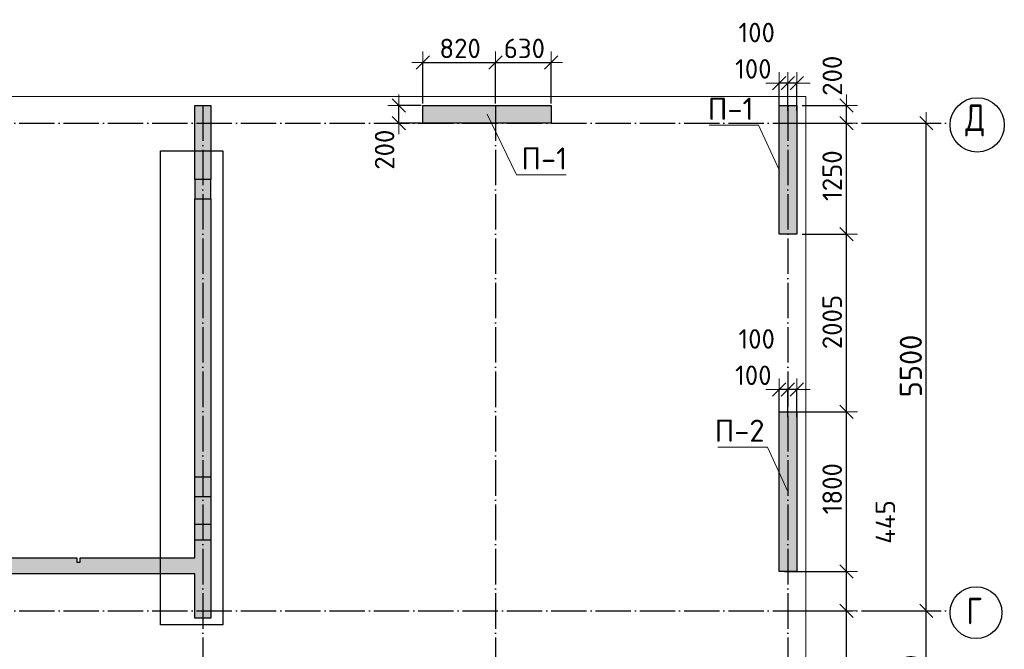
# Model space of a CAD drawing. Header units: millimetres. Extents: x 24002 to 102045, y -250 to 61883.
# Tile 28 of 31: x 58712 to 69821, y 47967 to 55067. Entities that reach past the tile are written whole.
import ezdxf

# ---------------------------------------------------------------- set-up
doc = ezdxf.new("R2010")
doc.units = ezdxf.units.MM
doc.header["$PDMODE"] = 65
for name, pattern in [('______11', [500, 400, -50, 0, -50]), ('______5', [1100, 800, -100, 100, -100]), ('________', [0])]:
    doc.linetypes.add(name, pattern=pattern)
for name, color, linetype, lineweight in [('Standard', 7, 'Continuous', 25), ('Высотная отметка (отверстия)', 7, 'Continuous', 13), ('Размерная линия_ общее', 7, 'Continuous', 13)]:
    doc.layers.add(name, color=color, linetype=linetype, lineweight=lineweight)
doc.layers.add('Осевая линия_ общее', color=7, linetype='______5', lineweight=13, true_color=0xa0a0a0)
doc.styles.add('ISOCPEUR', font='ISOCPEUR')
doc.dimstyles.new('DIMSTYLE_12', dxfattribs={"dimtxt": 220, "dimasz": 250, "dimexe": 0, "dimexo": 0, "dimgap": 110, "dimtad": 2, "dimdec": 0, "dimrnd": 5, "dimzin": 12, "dimdsep": 46, "dimtxsty": 'ISOCPEUR', "dimblk1": 'ALL_ML_STRICH', "dimblk2": 'ALL_ML_STRICH', "dimsah": 1, "dimcen": 0, "dimclrd": 7, "dimclre": 256, "dimclrt": 7, "dimadec": 0, "dimazin": 0, "dimtfac": 1, "dimtdec": 0, "dimtix": 1, "dimtmove": 2, "dimatfit": 3, "dimfxl": 0, "dimtzin": 0, "dimlwd": 0, "dimlwe": -3, "dimarcsym": 0})
doc.dimstyles.new('DIMSTYLE_13', dxfattribs={"dimtxt": 220, "dimasz": 250, "dimexe": 0, "dimexo": 0, "dimgap": 110, "dimtad": 0, "dimdec": 0, "dimrnd": 5, "dimzin": 12, "dimdsep": 46, "dimtxsty": 'ISOCPEUR', "dimblk1": 'ALL_ML_STRICH', "dimblk2": 'ALL_ML_STRICH', "dimsah": 1, "dimcen": 0, "dimclrd": 7, "dimclre": 256, "dimclrt": 7, "dimadec": 0, "dimazin": 0, "dimtfac": 1, "dimtdec": 0, "dimtix": 1, "dimtmove": 2, "dimatfit": 3, "dimfxl": 0, "dimtvp": 1.2, "dimtzin": 0, "dimlwd": 0, "dimlwe": -3, "dimarcsym": 0})
doc.dimstyles.new('DIMSTYLE_3', dxfattribs={"dimtxt": 250, "dimasz": 250, "dimexe": 0, "dimexo": 0, "dimgap": 125, "dimtad": 2, "dimdec": 0, "dimrnd": 5, "dimzin": 12, "dimdsep": 46, "dimtxsty": 'ISOCPEUR', "dimblk1": 'ALL_ML_STRICH', "dimblk2": 'ALL_ML_STRICH', "dimsah": 1, "dimcen": 0, "dimclrd": 256, "dimclre": 256, "dimclrt": 256, "dimadec": 0, "dimazin": 0, "dimtfac": 1, "dimtdec": 0, "dimtix": 1, "dimtmove": 2, "dimatfit": 3, "dimfxl": 0, "dimtzin": 0, "dimlwd": 0, "dimlwe": -1, "dimarcsym": 0})
doc.dimstyles.new('DIMSTYLE_9', dxfattribs={"dimtxt": 220, "dimasz": 250, "dimexe": 0, "dimexo": 0, "dimgap": 110, "dimtad": 2, "dimdec": 0, "dimrnd": 5, "dimzin": 12, "dimdsep": 46, "dimtxsty": 'ISOCPEUR', "dimblk1": 'ALL_ML_STRICH', "dimblk2": 'ALL_ML_STRICH', "dimsah": 1, "dimcen": 0, "dimclrd": 7, "dimclre": 256, "dimclrt": 7, "dimadec": 0, "dimazin": 0, "dimtfac": 1, "dimtdec": 0, "dimtix": 1, "dimtmove": 2, "dimatfit": 3, "dimfxl": 0, "dimtvp": 1.2, "dimtzin": 0, "dimlwd": 0, "dimlwe": -3, "dimarcsym": 0})

# ---------------------------------------------------------------- blocks, each defined once
blk = doc.blocks.new('ALL_ML_STRICH')
at = {"color": 0, "linetype": 'ByBlock', "lineweight": -2}
for p, q in [((0, -0.5), (0, 0.5)), ((-1, 0), (0.5, 0)), ((-0.3, -0.3), (0.3, 0.3))]:
    blk.add_line(p, q, dxfattribs=at)
blk = doc.blocks.new('*D19')
at = {"layer": 'DEFPOINTS', "transparency": 33554687}
for p in [(68320, 48400), (68420, 46700), (68941, 46700)]:
    blk.add_point(p, dxfattribs=at)
at = {"layer": 'Размерная линия_ общее', "lineweight": -2, "transparency": 33554687}
for p, q in [((68330, 48400), (68941, 48400)), ((68941, 46700), (68941, 48400)), ((68430, 46700), (68941, 46700))]:
    blk.add_line(p, q, dxfattribs=at)
at = {"layer": 'Размерная линия_ общее', "transparency": 33554687, "xscale": 250, "yscale": 250, "zscale": 250}
for p, rotation in [((68941, 48400), 90), ((68941, 46700), 270)]:
    blk.add_blockref('ALL_ML_STRICH', p, dxfattribs=dict(at, rotation=rotation))
at = {"layer": 'Размерная линия_ общее', "transparency": 33554687, "insert": (68766, 47587), "char_height": 250, "width": 1000, "attachment_point": 5, "rotation": 90, "style": 'ISOCPEUR'}
blk.add_mtext('\\A1;{1700}', dxfattribs=at)
blk = doc.blocks.new('*D20')
at = {"layer": 'DEFPOINTS', "transparency": 33554687}
for p in [(68420, 53900), (68320, 48400), (68941, 48400)]:
    blk.add_point(p, dxfattribs=at)
at = {"layer": 'Размерная линия_ общее', "lineweight": -2, "transparency": 33554687}
for p, q in [((68430, 53900), (68941, 53900)), ((68941, 48400), (68941, 53900)), ((68330, 48400), (68941, 48400))]:
    blk.add_line(p, q, dxfattribs=at)
at = {"layer": 'Размерная линия_ общее', "transparency": 33554687, "xscale": 250, "yscale": 250, "zscale": 250}
for p, rotation in [((68941, 53900), 90), ((68941, 48400), 270)]:
    blk.add_blockref('ALL_ML_STRICH', p, dxfattribs=dict(at, rotation=rotation))
at = {"layer": 'Размерная линия_ общее', "transparency": 33554687, "insert": (68766, 51162), "char_height": 250, "width": 1000, "attachment_point": 5, "rotation": 90, "style": 'ISOCPEUR'}
blk.add_mtext('\\A1;{5500}', dxfattribs=at)
blk = doc.blocks.new('*D88')
at = {"layer": 'DEFPOINTS', "color": 7, "linetype": 'Continuous', "lineweight": 13, "transparency": 33554687}
for p in [(63260, 54583), (63260, 54100), (64080, 54100)]:
    blk.add_point(p, dxfattribs=at)
at = {"layer": 'Размерная линия_ общее', "color": 253, "linetype": 'Continuous', "lineweight": -2, "true_color": 0xa0a0a0, "transparency": 33554687}
for p, q in [((63260, 54120), (63260, 54583)), ((64080, 54120), (64080, 54583))]:
    blk.add_line(p, q, dxfattribs=at)
at = {"layer": 'Размерная линия_ общее', "color": 7, "linetype": 'Continuous', "lineweight": -2, "transparency": 33554687}
blk.add_line((63260, 54583), (64080, 54583), dxfattribs=at)
at = {"layer": 'Размерная линия_ общее', "color": 7, "linetype": 'Continuous', "lineweight": 13, "transparency": 33554687, "xscale": 250, "yscale": 250, "zscale": 250, "rotation": 180}
blk.add_blockref('ALL_ML_STRICH', (63260, 54583), dxfattribs=at)
at = {"layer": 'Размерная линия_ общее', "color": 7, "linetype": 'Continuous', "lineweight": 13, "transparency": 33554687, "xscale": 250, "yscale": 250, "zscale": 250}
blk.add_blockref('ALL_ML_STRICH', (64080, 54583), dxfattribs=at)
at = {"layer": 'Размерная линия_ общее', "color": 7, "linetype": 'Continuous', "lineweight": 13, "transparency": 33554687, "insert": (63681, 54743), "char_height": 220, "width": 660, "attachment_point": 5, "style": 'ISOCPEUR'}
blk.add_mtext('\\A1;{820}', dxfattribs=at)
blk = doc.blocks.new('*D89')
at = {"layer": 'DEFPOINTS', "color": 7, "linetype": 'Continuous', "lineweight": 13, "transparency": 33554687}
for p in [(64080, 54583), (64080, 54100), (64710, 54100)]:
    blk.add_point(p, dxfattribs=at)
at = {"layer": 'Размерная линия_ общее', "color": 253, "linetype": 'Continuous', "lineweight": -2, "true_color": 0xa0a0a0, "transparency": 33554687}
for p, q in [((64080, 54120), (64080, 54583)), ((64710, 54120), (64710, 54583))]:
    blk.add_line(p, q, dxfattribs=at)
at = {"layer": 'Размерная линия_ общее', "color": 7, "linetype": 'Continuous', "lineweight": -2, "transparency": 33554687}
blk.add_line((64080, 54583), (64710, 54583), dxfattribs=at)
at = {"layer": 'Размерная линия_ общее', "color": 7, "linetype": 'Continuous', "lineweight": 13, "transparency": 33554687, "xscale": 250, "yscale": 250, "zscale": 250, "rotation": 180}
blk.add_blockref('ALL_ML_STRICH', (64080, 54583), dxfattribs=at)
at = {"layer": 'Размерная линия_ общее', "color": 7, "linetype": 'Continuous', "lineweight": 13, "transparency": 33554687, "xscale": 250, "yscale": 250, "zscale": 250}
blk.add_blockref('ALL_ML_STRICH', (64710, 54583), dxfattribs=at)
at = {"layer": 'Размерная линия_ общее', "color": 7, "linetype": 'Continuous', "lineweight": 13, "transparency": 33554687, "insert": (64406, 54743), "char_height": 220, "width": 660, "attachment_point": 5, "style": 'ISOCPEUR'}
blk.add_mtext('\\A1;{630}', dxfattribs=at)
blk = doc.blocks.new('*D145')
at = {"layer": 'DEFPOINTS', "color": 7, "linetype": 'Continuous', "lineweight": 13, "transparency": 33554687}
for p in [(67480, 50896), (67380, 50565), (67480, 50565)]:
    blk.add_point(p, dxfattribs=at)
at = {"layer": 'Размерная линия_ общее', "color": 253, "linetype": 'Continuous', "lineweight": -2, "true_color": 0xa0a0a0, "transparency": 33554687}
for p, q in [((67380, 50585), (67380, 50896)), ((67480, 50585), (67480, 50896))]:
    blk.add_line(p, q, dxfattribs=at)
at = {"layer": 'Размерная линия_ общее', "color": 7, "linetype": 'Continuous', "lineweight": -2, "transparency": 33554687}
blk.add_line((67480, 50896), (67380, 50896), dxfattribs=at)
at = {"layer": 'Размерная линия_ общее', "color": 7, "linetype": 'Continuous', "lineweight": 13, "transparency": 33554687, "xscale": 250, "yscale": 250, "zscale": 250}
for p, rotation in [((67480, 50896), 360), ((67380, 50896), 180)]:
    blk.add_blockref('ALL_ML_STRICH', p, dxfattribs=dict(at, rotation=rotation))
at = {"layer": 'Размерная линия_ общее', "color": 7, "linetype": 'Continuous', "lineweight": 13, "transparency": 33554687, "insert": (67027, 51467), "char_height": 220, "width": 660, "attachment_point": 5, "style": 'ISOCPEUR'}
blk.add_mtext('\\A1;{100}', dxfattribs=at)
blk = doc.blocks.new('*D146')
at = {"layer": 'DEFPOINTS', "color": 7, "linetype": 'Continuous', "lineweight": 13, "transparency": 33554687}
for p in [(67380, 50896), (67280, 50565), (67380, 50565)]:
    blk.add_point(p, dxfattribs=at)
at = {"layer": 'Размерная линия_ общее', "color": 253, "linetype": 'Continuous', "lineweight": -2, "true_color": 0xa0a0a0, "transparency": 33554687}
for p, q in [((67280, 50585), (67280, 50896)), ((67380, 50585), (67380, 50896))]:
    blk.add_line(p, q, dxfattribs=at)
at = {"layer": 'Размерная линия_ общее', "color": 7, "linetype": 'Continuous', "lineweight": -2, "transparency": 33554687}
blk.add_line((67380, 50896), (67280, 50896), dxfattribs=at)
at = {"layer": 'Размерная линия_ общее', "color": 7, "linetype": 'Continuous', "lineweight": 13, "transparency": 33554687, "xscale": 250, "yscale": 250, "zscale": 250}
for p, rotation in [((67380, 50896), 360), ((67280, 50896), 180)]:
    blk.add_blockref('ALL_ML_STRICH', p, dxfattribs=dict(at, rotation=rotation))
at = {"layer": 'Размерная линия_ общее', "color": 7, "linetype": 'Continuous', "lineweight": 13, "transparency": 33554687, "insert": (66989, 51057), "char_height": 220, "width": 660, "attachment_point": 5, "style": 'ISOCPEUR'}
blk.add_mtext('\\A1;{100}', dxfattribs=at)
blk = doc.blocks.new('*D147')
at = {"layer": 'DEFPOINTS', "color": 7, "linetype": 'Continuous', "lineweight": 13, "transparency": 33554687}
for p in [(67480, 54351), (67380, 54020), (67480, 54020)]:
    blk.add_point(p, dxfattribs=at)
at = {"layer": 'Размерная линия_ общее', "color": 253, "linetype": 'Continuous', "lineweight": -2, "true_color": 0xa0a0a0, "transparency": 33554687}
for p, q in [((67380, 54040), (67380, 54351)), ((67480, 54040), (67480, 54351))]:
    blk.add_line(p, q, dxfattribs=at)
at = {"layer": 'Размерная линия_ общее', "color": 7, "linetype": 'Continuous', "lineweight": -2, "transparency": 33554687}
blk.add_line((67480, 54351), (67380, 54351), dxfattribs=at)
at = {"layer": 'Размерная линия_ общее', "color": 7, "linetype": 'Continuous', "lineweight": 13, "transparency": 33554687, "xscale": 250, "yscale": 250, "zscale": 250}
for p, rotation in [((67480, 54351), 360), ((67380, 54351), 180)]:
    blk.add_blockref('ALL_ML_STRICH', p, dxfattribs=dict(at, rotation=rotation))
at = {"layer": 'Размерная линия_ общее', "color": 7, "linetype": 'Continuous', "lineweight": 13, "transparency": 33554687, "insert": (67027, 54922), "char_height": 220, "width": 660, "attachment_point": 5, "style": 'ISOCPEUR'}
blk.add_mtext('\\A1;{100}', dxfattribs=at)
blk = doc.blocks.new('*D148')
at = {"layer": 'DEFPOINTS', "color": 7, "linetype": 'Continuous', "lineweight": 13, "transparency": 33554687}
for p in [(67380, 54351), (67280, 54020), (67380, 54020)]:
    blk.add_point(p, dxfattribs=at)
at = {"layer": 'Размерная линия_ общее', "color": 253, "linetype": 'Continuous', "lineweight": -2, "true_color": 0xa0a0a0, "transparency": 33554687}
for p, q in [((67280, 54040), (67280, 54351)), ((67380, 54040), (67380, 54351))]:
    blk.add_line(p, q, dxfattribs=at)
at = {"layer": 'Размерная линия_ общее', "color": 7, "linetype": 'Continuous', "lineweight": -2, "transparency": 33554687}
blk.add_line((67380, 54351), (67280, 54351), dxfattribs=at)
at = {"layer": 'Размерная линия_ общее', "color": 7, "linetype": 'Continuous', "lineweight": 13, "transparency": 33554687, "xscale": 250, "yscale": 250, "zscale": 250}
for p, rotation in [((67380, 54351), 360), ((67280, 54351), 180)]:
    blk.add_blockref('ALL_ML_STRICH', p, dxfattribs=dict(at, rotation=rotation))
at = {"layer": 'Размерная линия_ общее', "color": 7, "linetype": 'Continuous', "lineweight": 13, "transparency": 33554687, "insert": (66989, 54512), "char_height": 220, "width": 660, "attachment_point": 5, "style": 'ISOCPEUR'}
blk.add_mtext('\\A1;{100}', dxfattribs=at)
blk = doc.blocks.new('*D252')
at = {"layer": 'DEFPOINTS', "color": 7, "linetype": 'Continuous', "lineweight": 13, "transparency": 33554687}
for p in [(63260, 54100), (62990, 53900), (63260, 53900)]:
    blk.add_point(p, dxfattribs=at)
at = {"layer": 'Размерная линия_ общее', "color": 253, "linetype": 'Continuous', "lineweight": -2, "true_color": 0xa0a0a0, "transparency": 33554687}
for p, q in [((63240, 54100), (62990, 54100)), ((63240, 53900), (62990, 53900))]:
    blk.add_line(p, q, dxfattribs=at)
at = {"layer": 'Размерная линия_ общее', "color": 7, "linetype": 'Continuous', "lineweight": -2, "transparency": 33554687}
blk.add_line((62990, 53900), (62990, 54100), dxfattribs=at)
at = {"layer": 'Размерная линия_ общее', "color": 7, "linetype": 'Continuous', "lineweight": 13, "transparency": 33554687, "xscale": 250, "yscale": 250, "zscale": 250}
for p, rotation in [((62990, 54100), 90), ((62990, 53900), 270)]:
    blk.add_blockref('ALL_ML_STRICH', p, dxfattribs=dict(at, rotation=rotation))
at = {"layer": 'Размерная линия_ общее', "color": 7, "linetype": 'Continuous', "lineweight": 13, "transparency": 33554687, "insert": (62829, 53601), "char_height": 220, "width": 660, "attachment_point": 5, "rotation": 90, "style": 'ISOCPEUR'}
blk.add_mtext('\\A1;{200}', dxfattribs=at)
blk = doc.blocks.new('*D258')
at = {"layer": 'DEFPOINTS', "color": 7, "linetype": 'Continuous', "lineweight": 13, "transparency": 33554687}
for p in [(67420, 48400), (67420, 46700), (68039, 46700)]:
    blk.add_point(p, dxfattribs=at)
at = {"layer": 'Размерная линия_ общее', "color": 253, "linetype": 'Continuous', "lineweight": -2, "true_color": 0xa0a0a0, "transparency": 33554687}
for p, q in [((67440, 48400), (68039, 48400)), ((67440, 46700), (68039, 46700))]:
    blk.add_line(p, q, dxfattribs=at)
at = {"layer": 'Размерная линия_ общее', "color": 7, "linetype": 'Continuous', "lineweight": -2, "transparency": 33554687}
blk.add_line((68039, 46700), (68039, 48400), dxfattribs=at)
at = {"layer": 'Размерная линия_ общее', "color": 7, "linetype": 'Continuous', "lineweight": 13, "transparency": 33554687, "xscale": 250, "yscale": 250, "zscale": 250}
for p, rotation in [((68039, 48400), 90), ((68039, 46700), 270)]:
    blk.add_blockref('ALL_ML_STRICH', p, dxfattribs=dict(at, rotation=rotation))
at = {"layer": 'Размерная линия_ общее', "color": 7, "linetype": 'Continuous', "lineweight": 13, "transparency": 33554687, "insert": (67879, 47583), "char_height": 220, "width": 880, "attachment_point": 5, "rotation": 90, "style": 'ISOCPEUR'}
blk.add_mtext('\\A1;{1700}', dxfattribs=at)
blk = doc.blocks.new('*D259')
at = {"layer": 'DEFPOINTS', "color": 7, "linetype": 'Continuous', "lineweight": 13, "transparency": 33554687}
for p in [(67320, 48845), (67420, 48400), (68039, 48400)]:
    blk.add_point(p, dxfattribs=at)
at = {"layer": 'Размерная линия_ общее', "color": 253, "linetype": 'Continuous', "lineweight": -2, "true_color": 0xa0a0a0, "transparency": 33554687}
for p, q in [((67340, 48845), (68039, 48845)), ((67440, 48400), (68039, 48400))]:
    blk.add_line(p, q, dxfattribs=at)
at = {"layer": 'Размерная линия_ общее', "color": 7, "linetype": 'Continuous', "lineweight": -2, "transparency": 33554687}
blk.add_line((68039, 48400), (68039, 48845), dxfattribs=at)
at = {"layer": 'Размерная линия_ общее', "color": 7, "linetype": 'Continuous', "lineweight": 13, "transparency": 33554687, "xscale": 250, "yscale": 250, "zscale": 250}
for p, rotation in [((68039, 48845), 90), ((68039, 48400), 270)]:
    blk.add_blockref('ALL_ML_STRICH', p, dxfattribs=dict(at, rotation=rotation))
at = {"layer": 'Размерная линия_ общее', "color": 7, "linetype": 'Continuous', "lineweight": 13, "transparency": 33554687, "insert": (68479, 49403), "char_height": 220, "width": 660, "attachment_point": 5, "rotation": 90, "style": 'ISOCPEUR'}
blk.add_mtext('\\A1;{445}', dxfattribs=at)
blk = doc.blocks.new('*D260')
at = {"layer": 'DEFPOINTS', "color": 7, "linetype": 'Continuous', "lineweight": 13, "transparency": 33554687}
for p in [(67320, 50645), (67320, 48845), (68039, 48845)]:
    blk.add_point(p, dxfattribs=at)
at = {"layer": 'Размерная линия_ общее', "color": 253, "linetype": 'Continuous', "lineweight": -2, "true_color": 0xa0a0a0, "transparency": 33554687}
for p, q in [((67340, 50645), (68039, 50645)), ((67340, 48845), (68039, 48845))]:
    blk.add_line(p, q, dxfattribs=at)
at = {"layer": 'Размерная линия_ общее', "color": 7, "linetype": 'Continuous', "lineweight": -2, "transparency": 33554687}
blk.add_line((68039, 48845), (68039, 50645), dxfattribs=at)
at = {"layer": 'Размерная линия_ общее', "color": 7, "linetype": 'Continuous', "lineweight": 13, "transparency": 33554687, "xscale": 250, "yscale": 250, "zscale": 250}
for p, rotation in [((68039, 50645), 90), ((68039, 48845), 270)]:
    blk.add_blockref('ALL_ML_STRICH', p, dxfattribs=dict(at, rotation=rotation))
at = {"layer": 'Размерная линия_ общее', "color": 7, "linetype": 'Continuous', "lineweight": 13, "transparency": 33554687, "insert": (67879, 49778), "char_height": 220, "width": 880, "attachment_point": 5, "rotation": 90, "style": 'ISOCPEUR'}
blk.add_mtext('\\A1;{1800}', dxfattribs=at)
blk = doc.blocks.new('*D261')
at = {"layer": 'DEFPOINTS', "color": 7, "linetype": 'Continuous', "lineweight": 13, "transparency": 33554687}
for p in [(67520, 52650), (67320, 50645), (68039, 50645)]:
    blk.add_point(p, dxfattribs=at)
at = {"layer": 'Размерная линия_ общее', "color": 253, "linetype": 'Continuous', "lineweight": -2, "true_color": 0xa0a0a0, "transparency": 33554687}
for p, q in [((67540, 52650), (68039, 52650)), ((67340, 50645), (68039, 50645))]:
    blk.add_line(p, q, dxfattribs=at)
at = {"layer": 'Размерная линия_ общее', "color": 7, "linetype": 'Continuous', "lineweight": -2, "transparency": 33554687}
blk.add_line((68039, 50645), (68039, 52650), dxfattribs=at)
at = {"layer": 'Размерная линия_ общее', "color": 7, "linetype": 'Continuous', "lineweight": 13, "transparency": 33554687, "xscale": 250, "yscale": 250, "zscale": 250}
for p, rotation in [((68039, 52650), 90), ((68039, 50645), 270)]:
    blk.add_blockref('ALL_ML_STRICH', p, dxfattribs=dict(at, rotation=rotation))
at = {"layer": 'Размерная линия_ общее', "color": 7, "linetype": 'Continuous', "lineweight": 13, "transparency": 33554687, "insert": (67879, 51658), "char_height": 220, "width": 880, "attachment_point": 5, "rotation": 90, "style": 'ISOCPEUR'}
blk.add_mtext('\\A1;{2005}', dxfattribs=at)
blk = doc.blocks.new('*D262')
at = {"layer": 'DEFPOINTS', "color": 7, "linetype": 'Continuous', "lineweight": 13, "transparency": 33554687}
for p in [(67520, 53900), (67520, 52650), (68039, 52650)]:
    blk.add_point(p, dxfattribs=at)
at = {"layer": 'Размерная линия_ общее', "color": 253, "linetype": 'Continuous', "lineweight": -2, "true_color": 0xa0a0a0, "transparency": 33554687}
for p, q in [((67540, 53900), (68039, 53900)), ((67540, 52650), (68039, 52650))]:
    blk.add_line(p, q, dxfattribs=at)
at = {"layer": 'Размерная линия_ общее', "color": 7, "linetype": 'Continuous', "lineweight": -2, "transparency": 33554687}
blk.add_line((68039, 52650), (68039, 53900), dxfattribs=at)
at = {"layer": 'Размерная линия_ общее', "color": 7, "linetype": 'Continuous', "lineweight": 13, "transparency": 33554687, "xscale": 250, "yscale": 250, "zscale": 250}
for p, rotation in [((68039, 53900), 90), ((68039, 52650), 270)]:
    blk.add_blockref('ALL_ML_STRICH', p, dxfattribs=dict(at, rotation=rotation))
at = {"layer": 'Размерная линия_ общее', "color": 7, "linetype": 'Continuous', "lineweight": 13, "transparency": 33554687, "insert": (67879, 53308), "char_height": 220, "width": 880, "attachment_point": 5, "rotation": 90, "style": 'ISOCPEUR'}
blk.add_mtext('\\A1;{1250}', dxfattribs=at)
blk = doc.blocks.new('*D263')
at = {"layer": 'DEFPOINTS', "color": 7, "linetype": 'Continuous', "lineweight": 13, "transparency": 33554687}
for p in [(67520, 54100), (67520, 53900), (68039, 53900)]:
    blk.add_point(p, dxfattribs=at)
at = {"layer": 'Размерная линия_ общее', "color": 253, "linetype": 'Continuous', "lineweight": -2, "true_color": 0xa0a0a0, "transparency": 33554687}
for p, q in [((67540, 54100), (68039, 54100)), ((67540, 53900), (68039, 53900))]:
    blk.add_line(p, q, dxfattribs=at)
at = {"layer": 'Размерная линия_ общее', "color": 7, "linetype": 'Continuous', "lineweight": -2, "transparency": 33554687}
blk.add_line((68039, 53900), (68039, 54100), dxfattribs=at)
at = {"layer": 'Размерная линия_ общее', "color": 7, "linetype": 'Continuous', "lineweight": 13, "transparency": 33554687, "xscale": 250, "yscale": 250, "zscale": 250}
for p, rotation in [((68039, 54100), 90), ((68039, 53900), 270)]:
    blk.add_blockref('ALL_ML_STRICH', p, dxfattribs=dict(at, rotation=rotation))
at = {"layer": 'Размерная линия_ общее', "color": 7, "linetype": 'Continuous', "lineweight": 13, "transparency": 33554687, "insert": (67880, 54435), "char_height": 220, "width": 660, "attachment_point": 5, "rotation": 90, "style": 'ISOCPEUR'}
blk.add_mtext('\\A1;{200}', dxfattribs=at)

msp = doc.modelspace()

# ---------------------------------------------------------------- hatches: boundary and pattern name
at = {"linetype": 'Continuous', "lineweight": 13, "transparency": 33554687}
for points in [[(63260, 54100), (63260, 53900), (64710, 53900), (64710, 54100)], [(67280, 48845), (67480, 48845), (67480, 50645), (67280, 50645)], [(59395, 48950), (59355, 48950), (59355, 49000), (58160, 49000), (58160, 48820), (60690, 48820), (60690, 49000), (59395, 49000)]]:
    msp.add_hatch(color=7, dxfattribs=at).paths.add_polyline_path(points)
at = {"layer": 'Standard', "linetype": 'Continuous', "lineweight": 13, "transparency": 33554687}
for points in [[(60870, 53265), (60870, 54100), (60690, 54100), (60690, 53265)], [(67480, 54100), (67280, 54100), (67280, 52650), (67480, 52650)], [(60870, 53045), (60870, 53265), (60690, 53265), (60690, 53045)], [(60690, 53045), (60690, 48320), (60870, 48320), (60870, 53045)]]:
    msp.add_hatch(color=7, dxfattribs=at).paths.add_polyline_path(points)

# ---------------------------------------------------------------- linework, layer by layer
at = {"color": 7, "linetype": 'Continuous', "lineweight": -3, "transparency": 33554687}
for p, q in [((63260, 53900), (63260, 54100)), ((63260, 54100), (64710, 54100)), ((64710, 54100), (64710, 53900)), ((64710, 53900), (63260, 53900)), ((67280, 48845), (67280, 50645)), ((67280, 50645), (67480, 50645)), ((67480, 50645), (67480, 48845)), ((58160, 49000), (59355, 49000)), ((59355, 49000), (59355, 48950)), ((59395, 48950), (59395, 49000)), ((59395, 49000), (60690, 49000)), ((59355, 48950), (59395, 48950)), ((60690, 48820), (58160, 48820)), ((67480, 48845), (67280, 48845))]:
    msp.add_line(p, q, dxfattribs=at)
at = {"color": 52, "linetype": 'Continuous', "lineweight": -3, "transparency": 33554687}
for p, q in [((60301.2, 53587.6), (61005.3, 53587.6)), ((60301.2, 48243.1), (60301.2, 53587.6)), ((60301.2, 53587.6), (61005.3, 53587.6)), ((60301.2, 48243.1), (60301.2, 53587.6)), ((61005.3, 53587.6), (61005.3, 48243.1)), ((61005.3, 53587.6), (61005.3, 48243.1)), ((61005.3, 48243.1), (60301.2, 48243.1)), ((61005.3, 48243.1), (60301.2, 48243.1))]:
    msp.add_line(p, q, dxfattribs=at)
at = {"layer": 'Standard', "color": 7, "linetype": 'Continuous', "lineweight": -3, "transparency": 33554687}
for p, q in [((60690, 53265), (60690, 54100)), ((60690, 54100), (60870, 54100)), ((60870, 54100), (60870, 53265)), ((67280, 52650), (67280, 54100)), ((67280, 54100), (67480, 54100)), ((67480, 54100), (67480, 52650)), ((60690, 53265), (60690, 53045)), ((60870, 53265), (60690, 53265)), ((60870, 53045), (60870, 53265)), ((60690, 49000), (60690, 53045)), ((60690, 53045), (60870, 53045)), ((60870, 53045), (60870, 48320)), ((67480, 52650), (67280, 52650)), ((60690, 48320), (60690, 48820)), ((60870, 48320), (60690, 48320))]:
    msp.add_line(p, q, dxfattribs=at)
at = {"layer": 'Standard', "color": 253, "linetype": '________', "lineweight": -3, "true_color": 0xababab, "transparency": 33554687}
for p, q in [((60870, 49910), (60690, 49910)), ((60690, 49690), (60870, 49690)), ((60870, 49375), (60690, 49375)), ((60690, 49200), (60870, 49200))]:
    msp.add_line(p, q, dxfattribs=at)
at = {"layer": 'Standard', "color": 7, "linetype": 'Continuous', "lineweight": 13, "transparency": 33554687}
msp.add_lwpolyline([(25100, 39650), (67580, 39650), (67580, 54200), (25100, 54200), (25100, 39650)], dxfattribs=at)
at = {"layer": 'Высотная отметка (отверстия)', "color": 7, "linetype": 'Continuous', "lineweight": 13, "transparency": 33554687}
for points in [[(63985, 54000), (64316.2, 53316.5), (64876.2, 53316.5)], [(67280, 53375), (67049.3, 53876.9), (66489.3, 53876.9)], [(67380, 49745), (67149.3, 50246.9), (66589.3, 50246.9)]]:
    msp.add_lwpolyline(points, dxfattribs=at)
at = {"layer": 'Осевая линия_ общее', "color": 253, "linetype": '______11', "lineweight": -3, "true_color": 0xa0a0a0, "transparency": 33554687}
for p, q in [((60780, 54100), (60780, 37910.9)), ((64080, 54100), (64080, 37910.9)), ((67380, 54100), (67380, 37910.9)), ((25200, 53900), (69209.2, 53900)), ((25200, 48400), (69209.2, 48400))]:
    msp.add_line(p, q, dxfattribs=at)
at = {"layer": 'Осевая линия_ общее', "color": 7, "linetype": 'Continuous', "lineweight": -3, "transparency": 33554687}
for centre, radius in [((69515, 53880.5), 305.8), ((69501.6, 48380.5), 292.4)]:
    msp.add_circle(centre, radius, dxfattribs=at)

# ---------------------------------------------------------------- texts
at = {"layer": 'Высотная отметка (отверстия)', "color": 7, "linetype": 'Continuous', "lineweight": 13, "transparency": 33554687, "char_height": 250, "attachment_point": 8, "style": 'ISOCPEUR'}
for s, insert, width in [('\\A1;{\\fISOCPEUR|i0|b0;\\H250.000000;\\W1.000000;\\C7;П-1}\\P', (66734.3, 53936.9), 604.167), ('\\A1;{\\fISOCPEUR|i0|b0;\\H250.000000;\\W1.000000;\\C7;П-1}\\P', (64631.2, 53376.5), 604.167), ('\\A1;{\\fISOCPEUR|i0|b0;\\H250.000000;\\W1.000000;\\C7;П-2}\\P', (66834.3, 50306.9), 664.583)]:
    msp.add_mtext(s, dxfattribs=dict(at, insert=insert, width=width))
at = {"layer": 'Осевая линия_ общее', "color": 7, "linetype": 'Continuous', "lineweight": -3, "transparency": 33554687, "char_height": 300, "attachment_point": 7, "style": 'ISOCPEUR'}
for s, insert, width in [('\\W0.82;Д', (69380, 53750), 392.646), ('\\W0.78;Г', (69396.6, 48250), 326.407)]:
    msp.add_mtext(s, dxfattribs=dict(at, insert=insert, width=width))

# ---------------------------------------------------------------- dimensions: what is measured, and where the dimension line sits
at = {"layer": 'Размерная линия_ общее', "color": 7, "linetype": 'Continuous', "lineweight": 13, "transparency": 33554687}
for base, p1, p2, angle, dimstyle, picture, middle in [((67380, 54351.2), (67480, 54040), (67380, 54040), 180, 'DIMSTYLE_9', '*D147', (67026.8, 54922.3)), ((67280, 54351.2), (67380, 54040), (67280, 54040), 180, 'DIMSTYLE_9', '*D148', (66988.5, 54511.6)), ((68039.5, 54100), (67540, 53900), (67540, 54100), 90, 'DIMSTYLE_9', '*D263', (67879.9, 54435.2)), ((62990.1, 54100), (63240, 53900), (63240, 54100), 90, 'DIMSTYLE_9', '*D252', (62829.2, 53601.2)), ((68039.5, 53900), (67540, 52650), (67540, 53900), 90, 'DIMSTYLE_12', '*D262', (67879.5, 53308)), ((68039.5, 52650), (67340, 50645), (67540, 52650), 90, 'DIMSTYLE_12', '*D261', (67879.5, 51658.5)), ((67380, 50896.2), (67480, 50585), (67380, 50585), 180, 'DIMSTYLE_9', '*D145', (67026.8, 51467.3)), ((67280, 50896.2), (67380, 50585), (67280, 50585), 180, 'DIMSTYLE_9', '*D146', (66988.5, 51056.6)), ((68039.5, 50645), (67340, 48845), (67340, 50645), 90, 'DIMSTYLE_12', '*D260', (67879.5, 49778)), ((68039.5, 48845), (67440, 48400), (67340, 48845), 90, 'DIMSTYLE_13', '*D259', (68479.5, 49403.5)), ((68039.5, 48400), (67440, 46700), (67440, 48400), 90, 'DIMSTYLE_12', '*D258', (67879.5, 47583))]:
    dim = msp.add_linear_dim(base=base, p1=p1, p2=p2, angle=angle, dimstyle=dimstyle, override={"dimpost": '<>', "dimclrd": 7, "dimclre": 253, "dimclrt": 7, "dimlwd": 0, "dimlwe": 65533}, dxfattribs=at)
    dim.commit()
    dim.dimension.update_dxf_attribs({"geometry": picture, "text_midpoint": middle, "dimtype": 160})
for base, p1, p2, dimstyle, picture, middle in [((64080, 54583.3), (63260, 54120), (64080, 54120), 'DIMSTYLE_12', '*D88', (63681, 54743.3)), ((64710, 54583.3), (64080, 54120), (64710, 54120), 'DIMSTYLE_9', '*D89', (64406, 54743.3))]:
    dim = msp.add_linear_dim(base=base, p1=p1, p2=p2, dimstyle=dimstyle, override={"dimpost": '<>', "dimclrd": 7, "dimclre": 253, "dimclrt": 7, "dimlwd": 0, "dimlwe": 65533}, dxfattribs=at)
    dim.commit()
    dim.dimension.update_dxf_attribs({"geometry": picture, "text_midpoint": middle, "dimtype": 160})
at = {"layer": 'Размерная линия_ общее', "transparency": 33554687}
for base, p1, p2, picture, middle in [((68941, 53900), (68330, 48400), (68430, 53900), '*D20', (68766, 51162.5)), ((68941, 48400), (68430, 46700), (68330, 48400), '*D19', (68766, 47587.5))]:
    dim = msp.add_linear_dim(base=base, p1=p1, p2=p2, angle=90, dimstyle='DIMSTYLE_3', override={"dimpost": '<>', "dimclrd": 256, "dimclre": 256, "dimclrt": 256, "dimlwd": 0, "dimlwe": 65535}, dxfattribs=at)
    dim.commit()
    dim.dimension.update_dxf_attribs({"geometry": picture, "text_midpoint": middle, "dimtype": 160})

doc.saveas('drawing.dxf')
